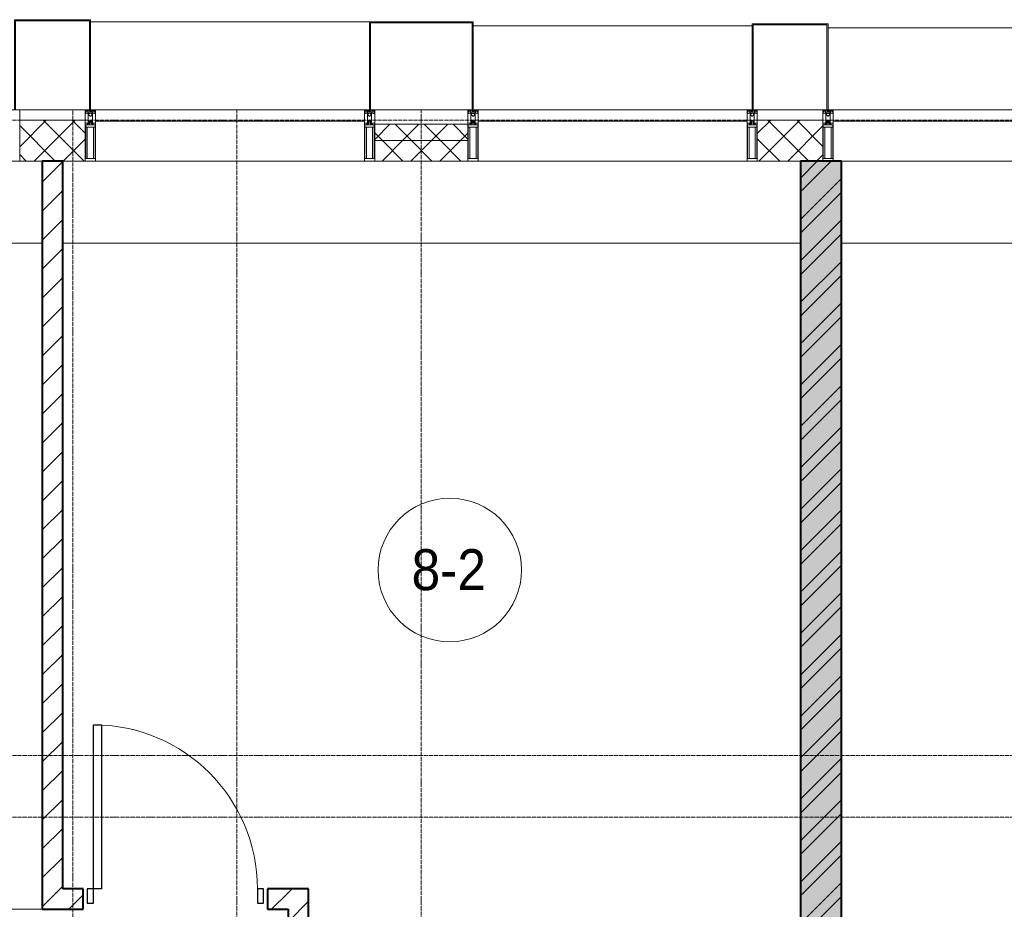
# Model space of a CAD drawing. Header units: millimetres. Extents: x 5617 to 113279, y 7718 to 199432.
# Tile 60 of 79: x 54466 to 59272, y 29250 to 33590. Entities that reach past the tile are written whole.
import ezdxf

# ---------------------------------------------------------------- set-up
doc = ezdxf.new("R2010")
doc.units = ezdxf.units.MM
doc.linetypes.add('ADSK_Линия сетки', pattern=[25, 20, -2.5, 0, -2.5])
doc.linetypes.add('Линия сетки', pattern=[25, 20, -2.5, 0, -2.5])
for name, color, linetype, lineweight in [('Двери', 7, 'Continuous', 18), ('Импосты витража', 7, 'Continuous', 18), ('Колонны', 7, 'Continuous', 18), ('Марки помещений', 7, 'Continuous', 20), ('Оси', 7, 'Continuous', 9), ('Панели витража', 7, 'Continuous', 18), ('Перекрытия', 7, 'Continuous', 18), ('Стены', 7, 'Continuous', 18), ('Стены разрез', 7, 'Continuous', 40), ('Стены штриховка', 7, 'Continuous', 40), ('Элементы узлов', 7, 'Continuous', 18)]:
    doc.layers.add(name, color=color, linetype=linetype, lineweight=lineweight)
doc.styles.add('Arial_3', font='arial.ttf', dxfattribs={"width": 0.9, "height": 200})
pattern_1 = [(45, (0, 0), (-70.71068, 70.71068), [])]
pattern_2 = [(45, (0, 0), (-70.71068, 70.71068), []), (135, (0, 0), (-70.71068, -70.71068), [])]

# ---------------------------------------------------------------- blocks, each defined once
blk = doc.blocks.new('A_DOR_Door - Вн_3_Одинарная_900x2100-2975902-МКСС_К4_L15_51_600_')
at = {"layer": 'Двери', "color": 253, "lineweight": 30, "true_color": 0xaaaaaa}
for p, q in [((-400, 50), (-400, 850)), ((-400, 850), (-360, 850)), ((-400, 50), (-400, 850)), ((-360, 850), (-360, 50)), ((-430, 50), (-430, -20)), ((-400, 50), (-430, 50)), ((-360, 50), (-400, 50)), ((-400, -20), (-400, 50)), ((430, 50), (400, 50)), ((400, 50), (400, -20)), ((430, -20), (430, 50)), ((-430, -20), (-400, -20)), ((400, -20), (430, -20))]:
    blk.add_line(p, q, dxfattribs=at)
at = {"layer": 'Двери', "color": 254, "lineweight": 9, "true_color": 0xd4d4d4}
blk.add_arc((-400, 50), 800, 360, 90, dxfattribs=at)
blk = doc.blocks.new('135_SLK_K4_AR_rvt-1-МКСС_К4_L15_51_600_')
at = {"layer": 'Стены разрез', "lineweight": 9, "true_color": 0xaaaaaa}
h = blk.add_hatch(dxfattribs=at)
h.set_pattern_fill('FP_3', color=253, style=0, pattern_type=2)
h.set_pattern_definition(pattern_1)
h.paths.add_polyline_path([(124200, 29350), (124200, 32900), (124100, 32900), (124100, 29350)])
h = blk.add_hatch(dxfattribs=at)
h.set_pattern_fill('FP_1', color=253, style=0, pattern_type=2)
h.set_pattern_definition([(50, (0, 0), (218.62117, -19.1268), [22.86, -251.46]), (355, (0, 0), (-42.29187, 229.2684), [18.288, -201.168]), (100.451, (18.22, -1.6), (176.33107, 210.13963), [19.428, -213.708]), (46.184, (0, 60.96), (325.29495, -50.45164), [34.29, -377.19]), (96.636, (27.1, 56.76), (284.883, 296.91266), [29.142, -320.562]), (351.184, (0, 60.96), (284.8858, 296.9107), [27.432, -301.752]), (21, (30.48, 45.72), (181.93753, -122.71832), [22.86, -251.46]), (326, (30.48, 45.72), (74.16223, 221.0262), [18.288, -201.168]), (71.451, (45.64, 35.5), (256.10035, 98.30526), [19.428, -213.708]), (37.5, (0, 0), (3.70639, 101.465895), [3.353, -195.377, 3.353, -200.863, -201.93]), (37.5, (0, 0), (3.70639, 101.465895), [-402.946, 3.353, -198.577]), (7.5, (0, 0), (80.18358, 120.21653), [3.353, -113.081, 3.353, -190.805, -76.962]), (7.5, (0, 0), (80.18358, 120.21653), [-310.591, 3.353, -73.609]), (327.5, (-67.97, 0), (162.708646, -6.87497), [3.353, -72.847, 3.353, -234.391, -315.468]), (327.5, (-67.97, 0), (162.708646, -6.87497), [-313.944, 3.353, -312.115]), (317.5, (-98.45, 0), (177.75468, 30.51183), [3.353, -95.707, 3.353, -154.534, -224.028]), (317.5, (-98.45, 0), (177.75468, 30.51183), [-256.946, 3.353, -220.675])])
h.paths.add_polyline_path([(127800, 26350), (128000, 26350), (128000, 32900), (127800, 32900), (127800, 26543.4)])
h = blk.add_hatch(dxfattribs=at)
h.set_pattern_fill('FP_2', color=253, style=0, pattern_type=2)
h.set_pattern_definition([(45, (0, 0), (-101.02788, 101.02788), []), (45, (67.35, 0), (-101.02788, 101.02788), [])])
h.paths.add_polyline_path([(127800, 26350), (128000, 26350), (128000, 32900), (127800, 32900), (127800, 26543.4)])
h = blk.add_hatch(dxfattribs=at)
h.set_pattern_fill('FP_3', color=253, style=0, pattern_type=2)
h.set_pattern_definition(pattern_1)
h.paths.add_polyline_path([(125300, 29250), (125300, 29350), (125200, 29350), (125200, 29250)])
h.paths.add_polyline_path([(124300, 29250), (124300, 29350), (124100, 29350), (124100, 29250)])
h = blk.add_hatch(dxfattribs=at)
h.set_pattern_fill('FP_3', color=253, style=0, pattern_type=2)
h.set_pattern_definition(pattern_1)
h.paths.add_polyline_path([(125335.4, 28750), (125400, 28750), (125400, 29350), (125300, 29350), (125300, 28750)])
at = {"layer": 'Перекрытия', "color": 253, "true_color": 0xaaaaaa}
for p, q in [((124100, 32500), (120650, 32500)), ((127800, 32500), (124200, 32500)), ((131150, 32500), (128000, 32500))]:
    blk.add_line(p, q, dxfattribs=at)
at = {"layer": 'Стены', "color": 253, "true_color": 0xaaaaaa}
blk.add_line((120650, 29250.4), (124100, 29250.4), dxfattribs=at)
at = {"layer": 'Стены разрез', "color": 253, "true_color": 0xaaaaaa}
for p, q in [((124200, 32900), (124100, 32900)), ((124100, 32900), (124100, 29350)), ((124200, 29350), (124200, 32900)), ((128000, 32900), (127800, 32900)), ((127800, 32900), (127800, 26350)), ((128000, 26350), (128000, 32900)), ((124100, 29350), (124100, 29250)), ((124300, 29350), (124200, 29350)), ((124300, 29250), (124300, 29350)), ((125300, 29350), (125200, 29350)), ((125200, 29350), (125200, 29250)), ((125400, 29350), (125300, 29350)), ((125400, 28750), (125400, 29350)), ((124100, 29250), (124300, 29250)), ((125200, 29250), (125300, 29250)), ((125300, 29250), (125300, 28750))]:
    blk.add_line(p, q, dxfattribs=at)
at = {"layer": 'Двери', "color": 253, "lineweight": 18, "true_color": 0xaaaaaa}
blk.add_blockref('A_DOR_Door - Вн_3_Одинарная_900x2100-2975902-МКСС_К4_L15_51_600_', (124750, 29300), dxfattribs=at)
blk = doc.blocks.new('System Panel - A_PAN_Glass-7513417-МКСС_К4_L15_51_600_')
at = {"layer": 'Панели витража', "color": 253, "lineweight": 5, "true_color": 0xaaaaaa}
for p, q in [((656.25, 0), (-656.25, 0)), ((-656.25, 0), (-656.25, -55)), ((656.25, -55), (656.25, 0)), ((-656.25, -55), (656.25, -55))]:
    blk.add_line(p, q, dxfattribs=at)
blk = doc.blocks.new('Rectangular Mullion - R_StandardFrame_50Wx250H-V75-МКСС_К4_L15_51_600_')
at = {"layer": 'Импосты витража', "color": 253, "lineweight": 5, "true_color": 0xaaaaaa}
blk.add_line((129272.5, 32900), (128000, 32900), dxfattribs=at)
blk = doc.blocks.new('Rectangular Mullion - R_StandardFrame_50Wx250H-V74-МКСС_К4_L15_51_600_')
at = {"layer": 'Импосты витража', "color": 253, "lineweight": 5, "true_color": 0xaaaaaa}
blk.add_line((132872.5, 32900), (131560, 32900), dxfattribs=at)
blk = doc.blocks.new('Rectangular Mullion - 50Wx250H-2623690-МКСС_К4_L15_51_600_')
at = {"layer": 'Элементы узлов', "color": 253, "lineweight": 5, "true_color": 0xaaaaaa}
for p, q in [((-25, 65.2), (-25, 250)), ((-25, 250), (0, 250)), ((25, 250), (0, 250)), ((25, 65.2), (25, 250)), ((-23, 237.3), (0, 237.3)), ((-23, 237.3), (-23, 73.6)), ((-14.9, 84), (-14.9, 237.3)), ((23, 237.3), (0, 237.3)), ((14.9, 84), (14.9, 237.3)), ((23, 237.3), (23, 73.6)), ((-14, 65.2), (-25, 65.2)), ((0, 84), (-23, 84)), ((-0.5, 73.6), (-23, 73.6)), ((-14, 71.3), (-14, 65.2)), ((-10, 71.3), (-14, 71.3)), ((-10, 53), (-10, 71.3)), ((-8.7, 53), (-10, 53)), ((-10, 53), (-10, 17)), ((-8.7, 53), (-7, 54.7)), ((-7, 65.2), (-5.9, 67.3)), ((-7, 65.2), (-7, 54.7)), ((-4.1, 67.3), (-5.9, 67.3)), ((-4.1, 67.3), (-2.9, 65.1)), ((-2.9, 65.1), (-2.9, 54.6)), ((-1.3, 53), (-2.9, 54.6)), ((0, 53), (-1.3, 53)), ((0, 84), (23, 84)), ((0, 53), (1.3, 53)), ((0.5, 73.6), (23, 73.6)), ((1.3, 53), (2.9, 54.6)), ((4.1, 67.3), (2.9, 65.1)), ((2.9, 65.1), (2.9, 54.6)), ((4.1, 67.3), (5.9, 67.3)), ((7, 65.2), (5.9, 67.3)), ((7, 65.2), (7, 54.7)), ((8.7, 53), (7, 54.7)), ((8.7, 53), (10, 53)), ((10, 71.3), (14, 71.3)), ((10, 53), (10, 71.3)), ((10, 53), (10, 17)), ((14, 71.3), (14, 65.2)), ((14, 65.2), (25, 65.2)), ((-23.8, 14.6), (-25, 14.2)), ((-25, 0), (-25, 14.2)), ((-22.3, 17), (-23.8, 17)), ((-23.8, 17), (-23.8, 14.6)), ((-22.5, 10.6), (-23.8, 14.6)), ((-22.5, 10.6), (-23.7, 9.9)), ((-23.7, 1.3), (-23.7, 9.9)), ((-23.7, 1.3), (-11.8, 1.3)), ((-23.2, 10.2), (-22.5, 8)), ((-22.5, 8), (-22.5, 4.5)), ((-21.3, 4.5), (-22.5, 4.5)), ((-22.3, 17), (-22.3, 16)), ((-22.3, 16), (-21.3, 16)), ((-19, 17.6), (-21.3, 16)), ((-21.3, 4.5), (-21.3, 6.5)), ((-21.3, 6.5), (-14.2, 6.5)), ((-18.4, 16.6), (-19, 17.6)), ((-7.4, 16.6), (-18.4, 16.6)), ((-14.2, 6.5), (-14.2, 4.5)), ((-13.2, 4.5), (-14.2, 4.5)), ((-13.2, 4.5), (-12.2, 7.2)), ((-12.7, 7.6), (-11.3, 11.4)), ((-12.7, 7.6), (-11.8, 6.9)), ((-12.2, 9), (-12.2, 14.8)), ((-12.2, 14.8), (0, 14.8)), ((-11.8, 1.3), (-11.8, 6.9)), ((-10.5, 11.2), (-11.3, 11.4)), ((-10.5, 1.5), (-10.5, 11.2)), ((-4.8, 1.5), (-10.5, 1.5)), ((-10, 17), (-7.5, 17)), ((-8.5, 23), (-1.5, 30)), ((-8.5, 18.5), (-8.5, 23)), ((-7.5, 18.5), (-8.5, 18.5)), ((-7.5, 17), (-7.5, 18.5)), ((-7.4, 18), (-7.4, 16.6)), ((-2.6, 18), (-7.4, 18)), ((0, 8), (-4.8, 8)), ((-4.8, 1.5), (-4.8, 8)), ((-2.6, 18), (-2.6, 16.8)), ((-2.6, 16.8), (0, 16.8)), ((-1.5, 30), (0, 30)), ((1.5, 30), (0, 30)), ((2.6, 16.8), (0, 16.8)), ((0, 14.8), (0, 16.8)), ((0, 14.8), (0, 16.8)), ((12.2, 14.8), (0, 14.8)), ((0, 0), (0, 8)), ((0, 8), (4.8, 8)), ((0, 0), (0, 8)), ((8.5, 23), (1.5, 30)), ((2.6, 18), (2.6, 16.8)), ((2.6, 18), (7.4, 18)), ((4.8, 1.5), (4.8, 8)), ((4.8, 1.5), (10.5, 1.5)), ((7.4, 18), (7.4, 16.6)), ((7.4, 16.6), (18.4, 16.6)), ((7.5, 18.5), (8.5, 18.5)), ((7.5, 17), (7.5, 18.5)), ((10, 17), (7.5, 17)), ((8.5, 18.5), (8.5, 23)), ((10.5, 11.2), (11.3, 11.4)), ((10.5, 1.5), (10.5, 11.2)), ((12.7, 7.6), (11.3, 11.4)), ((12.7, 7.6), (11.8, 6.9)), ((11.8, 1.3), (11.8, 6.9)), ((23.7, 1.3), (11.8, 1.3)), ((12.2, 9), (12.2, 14.8)), ((13.2, 4.5), (12.2, 7.2)), ((13.2, 4.5), (14.2, 4.5)), ((21.3, 6.5), (14.2, 6.5)), ((14.2, 6.5), (14.2, 4.5)), ((18.4, 16.6), (19, 17.6)), ((19, 17.6), (21.3, 16)), ((22.3, 16), (21.3, 16)), ((21.3, 4.5), (21.3, 6.5)), ((21.3, 4.5), (22.5, 4.5)), ((22.3, 17), (22.3, 16)), ((22.3, 17), (23.8, 17)), ((22.5, 10.6), (23.8, 14.6)), ((22.5, 10.6), (23.7, 9.9)), ((23.2, 10.2), (22.5, 8)), ((22.5, 8), (22.5, 4.5)), ((23.7, 1.3), (23.7, 9.9)), ((23.8, 17), (23.8, 14.6)), ((23.8, 14.6), (25, 14.2)), ((25, 0), (25, 14.2)), ((-25, 0), (0, 0)), ((25, 0), (0, 0))]:
    blk.add_line(p, q, dxfattribs=at)
for centre, start, end in [((-0.5, 73.1), 360, 90), ((0.5, 73.1), 90, 180)]:
    blk.add_arc(centre, 0.5, start, end, dxfattribs=at)
blk = doc.blocks.new('Rectangular Mullion - R_StandardFrame_50Wx250H-V73-МКСС_К4_L15_51_600_')
at = {"layer": 'Импосты витража', "color": 253, "lineweight": 5, "true_color": 0xaaaaaa}
for p, q in [((-25, 0), (-25, 250)), ((-25, 250), (25, 250)), ((25, 250), (25, 0)), ((0, 0), (-25, 0)), ((25, 0), (5, 0))]:
    blk.add_line(p, q, dxfattribs=at)
blk = doc.blocks.new('Rectangular Mullion - R_StandardFrame_50Wx250H-7511672-МКСС_К4_L15_51_600_')
at = {"layer": 'Импосты витража', "color": 253, "lineweight": 5, "true_color": 0xaaaaaa}
for p, q in [((-25, 0), (-25, 250)), ((-25, 250), (25, 250)), ((25, 250), (25, 0)), ((-5, 0), (-25, 0)), ((25, 0), (0, 0))]:
    blk.add_line(p, q, dxfattribs=at)
blk = doc.blocks.new('Rectangular Mullion - R_StandardFrame_50Wx250H-V71-МКСС_К4_L15_51_600_')
at = {"layer": 'Импосты витража', "color": 253, "lineweight": 5, "true_color": 0xaaaaaa}
for p, q in [((-25, 135.1), (-25, 250)), ((-25, 250), (25, 250)), ((25, 250), (25, 0)), ((-25, 113.4), (-25, 128.4)), ((-25, 0), (-25, 110.1)), ((0, 0), (-25, 0)), ((25, 0), (5, 0))]:
    blk.add_line(p, q, dxfattribs=at)
blk = doc.blocks.new('A_SLK_PAN_Type1 - Прямой тип панели-6538250-МКСС_К4_L15_51_600_')
at = {"layer": 'Колонны', "lineweight": 5}
for p, q in [((-247.5, 0), (-252.5, 0)), ((-252.5, 0), (-252.5, -430)), ((-247.5, -425), (-247.5, 0)), ((227.5, 0), (-227.5, 0)), ((247.5, 0), (247.5, -425)), ((252.5, 0), (247.5, 0)), ((252.5, -430), (252.5, 0)), ((-252.5, -430), (252.5, -430)), ((247.5, -425), (-247.5, -425))]:
    blk.add_line(p, q, dxfattribs=at)
blk = doc.blocks.new('A_SLK_PAN_Type1 - Прямой тип панели-6538251-МКСС_К4_L15_51_600_')
at = {"layer": 'Колонны', "lineweight": 5}
for p, q in [((-180, 0), (-185, 0)), ((-185, 0), (-185, -420)), ((-180, -415), (-180, 0)), ((160, 0), (-160, 0)), ((180, 0), (180, -415)), ((185, 0), (180, 0)), ((185, -420), (185, 0)), ((-185, -420), (185, -420)), ((180, -415), (-180, -415))]:
    blk.add_line(p, q, dxfattribs=at)
blk = doc.blocks.new('A_SLK_PAN_Type1 - Прямой тип панели-6538253-МКСС_К4_L15_51_600_')
at = {"layer": 'Колонны', "lineweight": 5}
for p, q in [((-180, 0), (-185, 0)), ((-185, 0), (-185, -440)), ((-180, -435), (-180, 0)), ((160, 0), (-160, 0)), ((180, 0), (180, -435)), ((185, 0), (180, 0)), ((185, -440), (185, 0)), ((-185, -440), (185, -440)), ((180, -435), (-180, -435))]:
    blk.add_line(p, q, dxfattribs=at)
blk = doc.blocks.new('A_OGR_PAN_Отлив - A_OGR_PAN_Отлив-6265609-МКСС_К4_L15_51_600_')
at = {"layer": 'Колонны', "color": 253, "lineweight": 5, "true_color": 0xaaaaaa}
blk.add_line((681.25, 400), (-681.25, 400), dxfattribs=at)
blk = doc.blocks.new('A_OGR_PAN_Отлив - A_OGR_PAN_Отлив-6266202-МКСС_К4_L15_51_600_')
at = {"layer": 'Колонны', "color": 253, "lineweight": 5, "true_color": 0xaaaaaa}
blk.add_line((681.25, 410), (-681.25, 410), dxfattribs=at)
blk = doc.blocks.new('A_OGR_PAN_Отлив - A_OGR_PAN_Отлив-6266126-МКСС_К4_L15_51_600_')
at = {"layer": 'Колонны', "color": 253, "lineweight": 5, "true_color": 0xaaaaaa}
blk.add_line((681.25, 430), (-681.25, 430), dxfattribs=at)
blk = doc.blocks.new('135_SLK_K4_AR_FCD_rvt-1-МКСС_К4_L15_51_600_')
at = {"layer": 'Стены разрез', "lineweight": 5, "true_color": 0xaaaaaa}
h = blk.add_hatch(dxfattribs=at)
h.set_pattern_fill('FP_4', color=253, style=0, pattern_type=2)
h.set_pattern_definition(pattern_2)
h.paths.add_polyline_path([(124310, 32900), (124310, 33100), (123990, 33100), (123990, 32900), (124085.4, 32900)])
h = blk.add_hatch(dxfattribs=at)
h.set_pattern_fill('FP_4', color=253, style=0, pattern_type=2)
h.set_pattern_definition(pattern_2)
h.paths.add_polyline_path([(126177.5, 33000), (126177.5, 33080), (125722.5, 33080), (125722.5, 33000)])
h = blk.add_hatch(dxfattribs=at)
h.set_pattern_fill('FP_4', color=253, style=0, pattern_type=2)
h.set_pattern_definition(pattern_2)
h.paths.add_polyline_path([(127910, 32900), (127910, 33100), (127590, 33100), (127590, 32900)])
h = blk.add_hatch(dxfattribs=at)
h.set_pattern_fill('FP_4', color=253, style=0, pattern_type=2)
h.set_pattern_definition(pattern_2)
h.paths.add_polyline_path([(126177.5, 32900), (126177.5, 33000), (125722.5, 33000), (125722.5, 32900)])
at = {"layer": 'Стены разрез', "color": 253, "lineweight": 9, "true_color": 0xaaaaaa}
for p, q in [((124310, 33100), (123990, 33100)), ((123990, 33100), (123990, 32900)), ((124310, 32900), (124310, 33100)), ((126177.5, 33080), (125722.5, 33080)), ((125722.5, 33080), (125722.5, 32900)), ((126177.5, 32900), (126177.5, 33080)), ((127910, 33100), (127590, 33100)), ((127590, 33100), (127590, 32900)), ((127910, 32900), (127910, 33100)), ((123990, 32900), (124310, 32900)), ((125722.5, 32900), (126177.5, 32900)), ((127590, 32900), (127910, 32900))]:
    blk.add_line(p, q, dxfattribs=at)
at = {"layer": 'Стены штриховка', "color": 253, "lineweight": 9, "true_color": 0xaaaaaa}
blk.add_line((126177.5, 33000), (125722.5, 33000), dxfattribs=at)
at = {"layer": 'Импосты витража', "color": 253, "lineweight": 5, "true_color": 0xaaaaaa, "extrusion": (0, 0, -1), "rotation": 180}
for name, p in [('Rectangular Mullion - R_StandardFrame_50Wx250H-V71-МКСС_К4_L15_51_600_', (-123965, 33150)), ('Rectangular Mullion - 50Wx250H-2623690-МКСС_К4_L15_51_600_', (-124335, 33150)), ('Rectangular Mullion - R_StandardFrame_50Wx250H-7511672-МКСС_К4_L15_51_600_', (-124335, 33150)), ('Rectangular Mullion - 50Wx250H-2623690-МКСС_К4_L15_51_600_', (-125697.5, 33150)), ('Rectangular Mullion - R_StandardFrame_50Wx250H-V73-МКСС_К4_L15_51_600_', (-125697.5, 33150)), ('Rectangular Mullion - 50Wx250H-2623690-МКСС_К4_L15_51_600_', (-126202.5, 33150)), ('Rectangular Mullion - R_StandardFrame_50Wx250H-7511672-МКСС_К4_L15_51_600_', (-126202.5, 33150)), ('Rectangular Mullion - 50Wx250H-2623690-МКСС_К4_L15_51_600_', (-127565, 33150)), ('Rectangular Mullion - R_StandardFrame_50Wx250H-V73-МКСС_К4_L15_51_600_', (-127565, 33150)), ('Rectangular Mullion - 50Wx250H-2623690-МКСС_К4_L15_51_600_', (-127935, 33150)), ('Rectangular Mullion - R_StandardFrame_50Wx250H-7511672-МКСС_К4_L15_51_600_', (-127935, 33150))]:
    blk.add_blockref(name, p, dxfattribs=at)
at = {"layer": 'Импосты витража', "color": 253, "lineweight": 5, "true_color": 0xaaaaaa}
for name, p in [('Rectangular Mullion - R_StandardFrame_50Wx250H-V74-МКСС_К4_L15_51_600_', (-7200, 0)), ('Rectangular Mullion - R_StandardFrame_50Wx250H-V74-МКСС_К4_L15_51_600_', (-5332.5, 0)), ('Rectangular Mullion - R_StandardFrame_50Wx250H-V75-МКСС_К4_L15_51_600_', (0, 0))]:
    blk.add_blockref(name, p, dxfattribs=at)
at = {"layer": 'Колонны', "color": 253, "lineweight": 5, "true_color": 0xaaaaaa, "rotation": 180}
for name, p in [('A_SLK_PAN_Type1 - Прямой тип панели-6538253-МКСС_К4_L15_51_600_', (124150, 33150)), ('A_SLK_PAN_Type1 - Прямой тип панели-6538250-МКСС_К4_L15_51_600_', (125950, 33150)), ('A_SLK_PAN_Type1 - Прямой тип панели-6538251-МКСС_К4_L15_51_600_', (127750, 33150))]:
    blk.add_blockref(name, p, dxfattribs=at)
at = {"layer": 'Колонны', "color": 253, "lineweight": 5, "true_color": 0xaaaaaa}
for name, p in [('A_OGR_PAN_Отлив - A_OGR_PAN_Отлив-6266126-МКСС_К4_L15_51_600_', (125016.3, 33150)), ('A_OGR_PAN_Отлив - A_OGR_PAN_Отлив-6266202-МКСС_К4_L15_51_600_', (126883.8, 33150)), ('A_OGR_PAN_Отлив - A_OGR_PAN_Отлив-6265609-МКСС_К4_L15_51_600_', (128616.3, 33150))]:
    blk.add_blockref(name, p, dxfattribs=at)
at = {"layer": 'Панели витража', "color": 253, "lineweight": 5, "true_color": 0xaaaaaa}
for p in [(125016.3, 33150), (126883.8, 33150), (128616.3, 33150)]:
    blk.add_blockref('System Panel - A_PAN_Glass-7513417-МКСС_К4_L15_51_600_', p, dxfattribs=at)
blk = doc.blocks.new('050_Марка_Помещение - Номер-620969-МКСС_К4_L15_51_600_')
at = {"layer": 'Марки помещений'}
blk.add_circle((0, 0), 3.5, dxfattribs=at)

msp = doc.modelspace()

# ---------------------------------------------------------------- linework, layer by layer
at = {"layer": 'Оси', "linetype": 'Линия сетки'}
for p, q in [((54726.3, 13295.7), (54726.3, 33150)), ((55526.3, 12025.7), (55526.3, 33150)), ((56426.3, 12025.7), (56426.3, 33150))]:
    msp.add_line(p, q, dxfattribs=at)
at = {"layer": 'Оси', "linetype": 'ADSK_Линия сетки'}
for p, q in [((67226.3, 33100), (25128.4, 33100)), ((67226.3, 30000), (26398.4, 30000)), ((67226.3, 29700), (25128.4, 29700))]:
    msp.add_line(p, q, dxfattribs=at)

# ---------------------------------------------------------------- block references
at = {"lineweight": 5}
for name in ['135_SLK_K4_AR_FCD_rvt-1-МКСС_К4_L15_51_600_', '135_SLK_K4_AR_rvt-1-МКСС_К4_L15_51_600_']:
    msp.add_blockref(name, (-69523.7, 0), dxfattribs=at)
at = {"layer": 'Марки помещений', "xscale": 99.99999999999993, "yscale": 99.99999999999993, "zscale": 99.99999999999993}
msp.add_blockref('050_Марка_Помещение - Номер-620969-МКСС_К4_L15_51_600_', (56565.2, 30905.3), dxfattribs=at)

# ---------------------------------------------------------------- texts
at = {"layer": 'Марки помещений', "lineweight": 9, "insert": (56378.7, 31007), "char_height": 200, "width": 447.342, "attachment_point": 1, "style": 'Arial_3'}
msp.add_mtext('8-2', dxfattribs=at)

doc.saveas('drawing.dxf')
